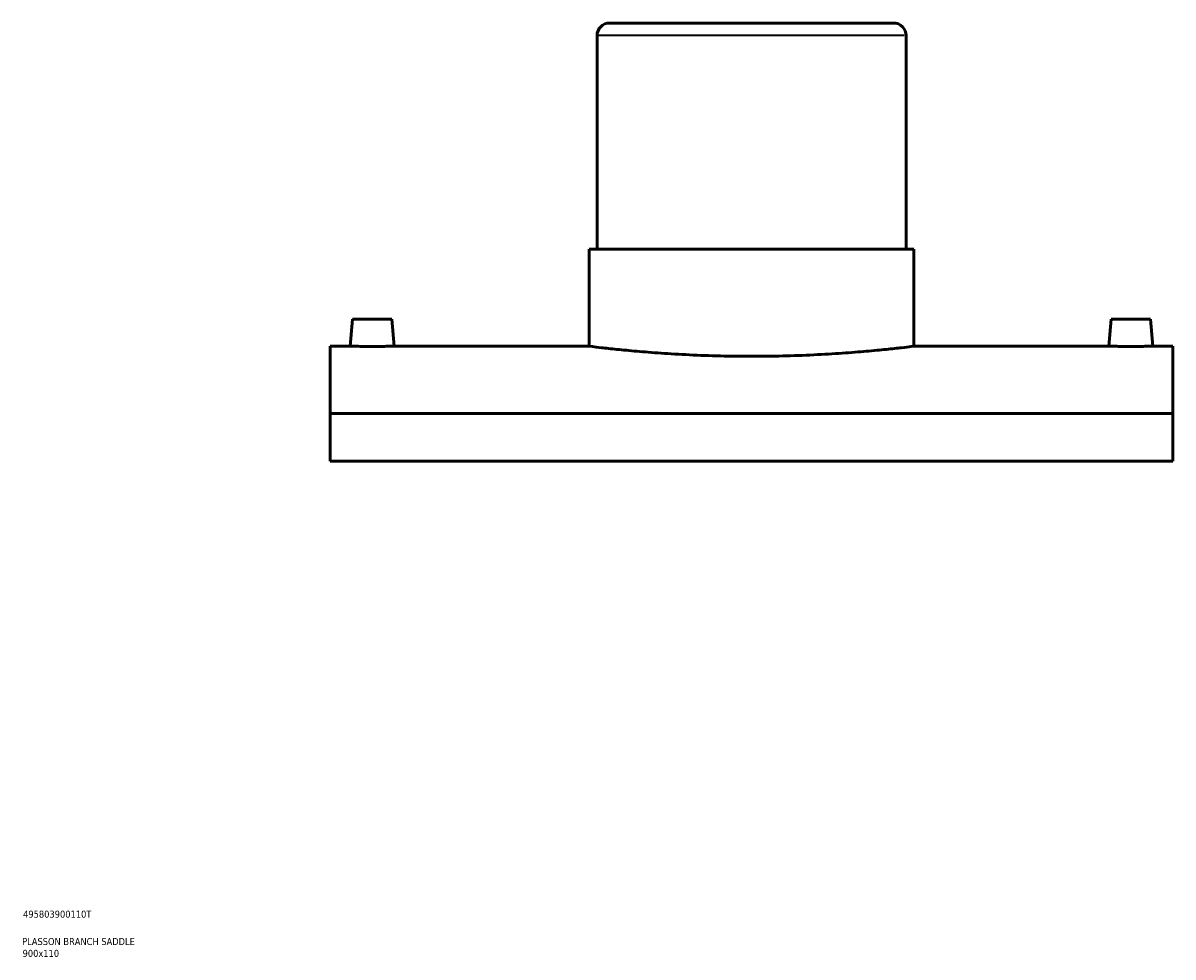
# Model space of a CAD drawing. Header units: millimetres. Extents: x -224 to 1403, y -612 to 987.
# Tile 4 of 5: x 855 to 1264, y 79 to 411. Entities that reach past the tile are written whole.
import ezdxf

# ---------------------------------------------------------------- set-up
doc = ezdxf.new("R2010")
doc.units = ezdxf.units.MM
for name, color, linetype, lineweight in [('Title (ISO)', 7, 'Continuous', 50), ('Visible (ANSI)', 7, 'Continuous', 50), ('Visible Narrow (ANSI)', 7, 'Continuous', 35)]:
    doc.layers.add(name, color=color, linetype=linetype, lineweight=lineweight)
doc.styles.add('Note Text (ISO)', font='tahoma.ttf')

# ---------------------------------------------------------------- blocks, each defined once
blk = doc.blocks.new('Title Blocks ISO')
at = {"layer": 'Title (ISO)', "color": 232, "true_color": 0xca0064, "style": 'Note Text (ISO)'}
for tag, p in [('PART_NUMBER_001', (34.16, 73.13)), ('DESCRIPTION_001', (33.84, 63.4)), ('DESCRIPTION_002', (33.98, 59.18))]:
    blk.add_attdef(tag, p, '', height=2.5, dxfattribs=at)

msp = doc.modelspace()

# ---------------------------------------------------------------- linework, layer by layer
at = {"layer": 'Visible (ANSI)'}
for p, q in [((1063.96, 411.45), (1164.96, 411.45)), ((1059.46, 406.95), (1059.46, 330.95)), ((1169.46, 406.95), (1169.46, 330.95)), ((1056.71, 330.95), (1172.21, 330.95)), ((1056.71, 330.95), (1056.71, 296.45)), ((1172.21, 330.95), (1172.21, 296.45)), ((972.46, 306.05), (971.62, 296.45)), ((972.46, 306.05), (986.46, 306.05)), ((986.46, 306.05), (987.3, 296.45)), ((1242.46, 306.05), (1241.62, 296.45)), ((1256.46, 306.05), (1242.46, 306.05)), ((1256.46, 306.05), (1257.3, 296.45)), ((964.46, 296.45), (964.46, 272.49)), ((971.62, 296.45), (964.46, 296.45)), ((1056.71, 296.45), (987.3, 296.45)), ((1241.62, 296.45), (1172.21, 296.45)), ((1264.46, 296.45), (1257.3, 296.45)), ((1264.46, 272.49), (1264.46, 296.45)), ((1264.46, 272.49), (964.46, 272.49)), ((964.46, 255.59), (964.46, 272.49)), ((1264.46, 272.49), (1264.46, 255.59)), ((964.46, 255.59), (1264.46, 255.59))]:
    msp.add_line(p, q, dxfattribs=at)
for centre, start, end in [((1063.96, 406.95), 90, 180), ((1164.96, 406.95), 0, 90)]:
    msp.add_arc(centre, 4.5, start, end, dxfattribs=at)
for points, knots in [([(979.46, 296.38), (978.48, 296.38), (977.43, 296.39), (975.5, 296.4), (974.61, 296.41), (973.22, 296.42), (972.62, 296.43), (971.82, 296.44), (971.62, 296.45), (971.62, 296.45)], [0, 0, 0, 0, 0.295458, 0.295458, 0.590916, 0.590916, 0.886324, 0.886324, 1.181732, 1.181732, 1.181732, 1.181732]), ([(987.3, 296.45), (987.3, 296.45), (987.11, 296.44), (986.31, 296.43), (985.7, 296.42), (984.31, 296.41), (983.43, 296.4), (981.5, 296.39), (980.45, 296.38), (979.46, 296.38)], [3.545197, 3.545197, 3.545197, 3.545197, 3.840606, 3.840606, 4.136014, 4.136014, 4.431472, 4.431472, 4.72693, 4.72693, 4.72693, 4.72693]), ([(1114.46, 292.86), (1110.83, 292.86), (1107.08, 292.9), (1099.62, 293.08), (1095.91, 293.21), (1088.8, 293.55), (1085.39, 293.76), (1079.08, 294.2), (1076.19, 294.43), (1071.07, 294.88), (1068.66, 295.11), (1064.42, 295.55), (1062.59, 295.75), (1059.64, 296.09), (1058.52, 296.23), (1057.06, 296.4), (1056.71, 296.45), (1056.71, 296.45)], [0, 0, 0, 0, 1.08889, 1.08889, 2.17778, 2.17778, 3.26667, 3.26667, 4.355559, 4.355559, 5.44444, 5.44444, 6.533321, 6.533321, 7.622203, 7.622203, 8.711084, 8.711084, 8.711084, 8.711084]), ([(1172.21, 296.45), (1172.21, 296.45), (1171.87, 296.4), (1170.4, 296.23), (1169.29, 296.09), (1166.34, 295.75), (1164.5, 295.55), (1160.27, 295.11), (1157.86, 294.88), (1152.74, 294.43), (1149.84, 294.2), (1143.54, 293.76), (1140.13, 293.55), (1133.02, 293.21), (1129.31, 293.08), (1121.85, 292.9), (1118.09, 292.86), (1114.46, 292.86)], [26.133251, 26.133251, 26.133251, 26.133251, 27.222132, 27.222132, 28.311013, 28.311013, 29.399894, 29.399894, 30.488775, 30.488775, 31.577665, 31.577665, 32.666555, 32.666555, 33.755444, 33.755444, 34.844334, 34.844334, 34.844334, 34.844334]), ([(1249.46, 296.38), (1248.48, 296.38), (1247.43, 296.39), (1245.5, 296.4), (1244.61, 296.41), (1243.22, 296.42), (1242.62, 296.43), (1241.82, 296.44), (1241.62, 296.45), (1241.62, 296.45)], [2.363465, 2.363465, 2.363465, 2.363465, 2.658923, 2.658923, 2.954381, 2.954381, 3.249789, 3.249789, 3.545197, 3.545197, 3.545197, 3.545197]), ([(1257.3, 296.45), (1257.3, 296.45), (1257.11, 296.44), (1256.31, 296.43), (1255.7, 296.42), (1254.31, 296.41), (1253.43, 296.4), (1251.5, 296.39), (1250.45, 296.38), (1249.46, 296.38)], [5.908662, 5.908662, 5.908662, 5.908662, 6.20407, 6.20407, 6.499479, 6.499479, 6.794937, 6.794937, 7.090394, 7.090394, 7.090394, 7.090394])]:
    msp.add_open_spline(points, degree=3, knots=knots, dxfattribs=at)
at = {"layer": 'Visible Narrow (ANSI)'}
msp.add_line((1168.79, 406.95), (1060.14, 406.95), dxfattribs=at)

# ---------------------------------------------------------------- block references
msp.add_blockref('Title Blocks ISO', (821, 20)).add_auto_attribs({'PART_NUMBER_001': '495803900110T', 'DESCRIPTION_001': 'PLASSON BRANCH SADDLE', 'DESCRIPTION_002': '900x110'})

doc.saveas('drawing.dxf')
